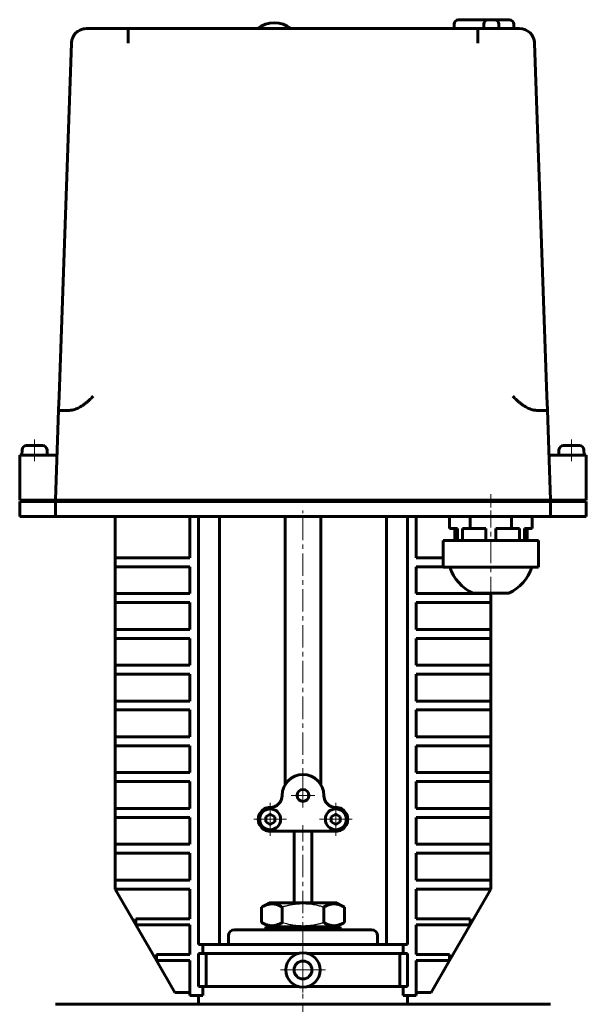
# Model space of a CAD drawing. Header units: millimetres. Extents: x -242 to 242, y -378 to 378.
# Tile 3 of 3: x -95 to 95, y 48 to 378. Entities that reach past the tile are written whole.
import ezdxf

# ---------------------------------------------------------------- set-up
doc = ezdxf.new("R2010")
doc.units = ezdxf.units.MM
for name, pattern in [('K5LT-1', [0]), ('K5LT_AXLED', [12, 7.5, -1.5, 1.5, -1.5]), ('K5LT_BASIC', [0])]:
    doc.linetypes.add(name, pattern=pattern)
doc.layers.add('Системный слой (1)', color=7, linetype='Continuous', true_color=0x6c6c6c)

# ---------------------------------------------------------------- blocks, each defined once
blk = doc.blocks.new('U23')
at = {"layer": 'Системный слой (1)', "color": 143, "linetype": 'K5LT_BASIC', "lineweight": 60, "true_color": 0x33acca}
for p, q in [((72.65, 374.75), (73.54, 374.67)), ((73.54, 374.67), (74.4, 374.44)), ((74.4, 374.44), (75.2, 374.05)), ((77.38, 371.38), (77.52, 370.91)), ((77.52, 370.91), (77.61, 370.42)), ((77.61, 370.42), (77.65, 369.92))]:
    blk.add_line(p, q, dxfattribs=at)
blk = doc.blocks.new('U24')
at = {"layer": 'Системный слой (1)', "color": 143, "linetype": 'K5LT_BASIC', "lineweight": 60, "true_color": 0x33acca}
for p, q in [((-74.74, 374.29), (-74.86, 374.24)), ((-74.62, 374.35), (-74.74, 374.29)), ((-74.5, 374.4), (-74.62, 374.35)), ((-77.61, 370.38), (-77.65, 369.92)), ((-77.54, 370.82), (-77.61, 370.38)), ((-77.42, 371.26), (-77.54, 370.82))]:
    blk.add_line(p, q, dxfattribs=at)
blk = doc.blocks.new('U25')
at = {"layer": 'Системный слой (1)', "color": 143, "linetype": 'K5LT_BASIC', "lineweight": 60, "true_color": 0x33acca}
for p, q in [((-76.16, 373.32), (-76.46, 372.99)), ((-75.82, 373.62), (-76.16, 373.32)), ((-75.46, 373.89), (-75.82, 373.62)), ((-73.9, 374.59), (-74.5, 374.4)), ((-73.28, 374.71), (-73.9, 374.59)), ((-72.65, 374.75), (-73.28, 374.71)), ((-77.41, 371.31), (-77.42, 371.26)), ((-77.39, 371.35), (-77.41, 371.31)), ((-77.38, 371.39), (-77.39, 371.35))]:
    blk.add_line(p, q, dxfattribs=at)
blk = doc.blocks.new('U39')
at = {"layer": 'Системный слой (1)', "color": 30, "linetype": 'K5LT_AXLED', "lineweight": 18, "true_color": 0xff8000}
for q in [(-11, 115.25), (-16.5, 109.75), (-5.5, 109.75), (-11, 104.25)]:
    blk.add_line((-11, 109.75), q, dxfattribs=at)
blk = doc.blocks.new('U40')
at = {"layer": 'Системный слой (1)', "color": 30, "linetype": 'K5LT_AXLED', "lineweight": 18, "true_color": 0xff8000}
for q in [(0, 67), (-7.75, 59.25), (7.75, 59.25), (0, 51.5)]:
    blk.add_line((0, 59.25), q, dxfattribs=at)
blk = doc.blocks.new('U41')
at = {"layer": 'Системный слой (1)', "color": 30, "linetype": 'K5LT_AXLED', "lineweight": 18, "true_color": 0xff8000}
for q in [(0, 121.75), (-4, 117.75), (4, 117.75), (0, 113.75)]:
    blk.add_line((0, 117.75), q, dxfattribs=at)
blk = doc.blocks.new('U42')
at = {"layer": 'Системный слой (1)', "color": 30, "linetype": 'K5LT_AXLED', "lineweight": 18, "true_color": 0xff8000}
for q in [(11, 115.25), (5.5, 109.75), (16.5, 109.75), (11, 104.25)]:
    blk.add_line((11, 109.75), q, dxfattribs=at)

msp = doc.modelspace()

# ---------------------------------------------------------------- linework, layer by layer
at = {"layer": 'Системный слой (1)', "color": 143, "linetype": 'K5LT_BASIC', "lineweight": 60, "true_color": 0x33acca}
for p, q in [((50.65, 374.75), (50.65, 376.25)), ((52.15, 377.75), (59.15, 377.75)), ((59.15, 377.75), (62.15, 377.75)), ((60.65, 374.75), (60.65, 376.25)), ((62.15, 377.75), (64.15, 377.75)), ((64.15, 377.75), (67.15, 377.75)), ((65.65, 374.75), (65.65, 376.25)), ((67.15, 377.75), (69.15, 377.75)), ((70.65, 374.75), (70.65, 376.25)), ((-58.58, 374.75), (-72.65, 374.75)), ((-58.58, 374.75), (-64.65, 374.75)), ((-58.58, 374.75), (58.58, 374.75)), ((72.65, 374.75), (58.58, 374.75)), ((-77.65, 369.92), (-81.78, 251.58)), ((81.78, 251.58), (77.65, 369.92)), ((-81.94, 247.02), (-81.78, 251.58)), ((81.94, 247.02), (81.78, 251.58)), ((-83, 216.75), (-81.94, 247.02)), ((-81.43, 246.75), (-79.18, 246.75)), ((79.18, 246.75), (81.43, 246.75)), ((83, 216.75), (81.94, 247.02)), ((-87.33, 235.05), (-92.67, 235.05)), ((92.67, 235.05), (87.33, 235.05)), ((-95, 231.75), (-92.5, 231.75)), ((-95, 231.75), (-95, 216.75)), ((-94.17, 233.62), (-94.25, 231.75)), ((-84.98, 231.75), (-92.5, 231.75)), ((-85.83, 233.62), (-85.75, 231.75)), ((-84.98, 231.75), (-82.48, 231.75)), ((84.98, 231.75), (82.48, 231.75)), ((92.5, 231.75), (84.98, 231.75)), ((85.83, 233.62), (85.75, 231.75)), ((92.5, 231.75), (95, 231.75)), ((94.17, 233.62), (94.25, 231.75)), ((95, 231.75), (95, 216.75)), ((-92.5, 216.75), (-95, 216.75)), ((-95, 216.25), (-95, 211.25)), ((-92.5, 216.25), (-95, 216.25)), ((-85.5, 216.75), (-92.5, 216.75)), ((-85.5, 216.25), (-92.5, 216.25)), ((-85.5, 216.75), (-83, 216.75)), ((-83, 216.25), (-85.5, 216.25)), ((-78, 216.75), (-83, 216.75)), ((-83, 216.25), (-83, 211.25)), ((-83, 216.25), (-83, 211.25)), ((-78, 216.25), (-83, 216.25)), ((78, 216.75), (-78, 216.75)), ((78, 216.25), (-78, 216.25)), ((-50, 216.75), (-50, 216.25)), ((50, 216.75), (50, 216.25)), ((55, 216.75), (55, 216.25)), ((71, 216.75), (71, 216.25)), ((83, 216.75), (78, 216.75)), ((83, 216.25), (78, 216.25)), ((85.5, 216.75), (83, 216.75)), ((83, 216.25), (83, 211.25)), ((85.5, 216.25), (83, 216.25)), ((83, 216.25), (83, 211.25)), ((92.5, 216.75), (85.5, 216.75)), ((92.5, 216.25), (85.5, 216.25)), ((95, 216.75), (92.5, 216.75)), ((95, 216.25), (92.5, 216.25)), ((95, 216.25), (95, 211.25)), ((-92.5, 211.25), (-95, 211.25)), ((-85.5, 211.25), (-92.5, 211.25)), ((-83, 211.25), (-85.5, 211.25)), ((-78, 211.25), (-83, 211.25)), ((78, 211.25), (-78, 211.25)), ((-63, 197.39), (-63, 211.25)), ((-38, 197.39), (-38, 211.25)), ((-35, 211.25), (-35, 67.75)), ((-28, 211.25), (-28, 67.75)), ((-6, 121.36), (-6, 211.25)), ((6, 121.36), (6, 211.25)), ((28, 211.25), (28, 67.75)), ((35, 211.25), (35, 67.75)), ((38, 197.39), (38, 211.25)), ((49.14, 207.25), (49.14, 211.25)), ((56.07, 207.25), (56.07, 211.25)), ((69.93, 207.25), (69.93, 211.25)), ((76.86, 207.25), (76.86, 211.25)), ((83, 211.25), (78, 211.25)), ((85.5, 211.25), (83, 211.25)), ((92.5, 211.25), (85.5, 211.25)), ((95, 211.25), (92.5, 211.25)), ((51.77, 207.25), (49.14, 207.25)), ((50.88, 207.25), (50.88, 203.25)), ((51.77, 207.25), (51.77, 203.25)), ((56.07, 207.25), (53.45, 207.25)), ((53.45, 207.25), (53.45, 203.25)), ((61.32, 207.25), (56.07, 207.25)), ((61.32, 207.25), (61.32, 203.25)), ((69.93, 207.25), (64.68, 207.25)), ((64.68, 207.25), (64.68, 203.25)), ((72.55, 207.25), (69.93, 207.25)), ((72.55, 207.25), (72.55, 203.25)), ((74.23, 207.25), (74.23, 203.25)), ((76.86, 207.25), (74.23, 207.25)), ((75.12, 207.25), (75.12, 203.25)), ((47, 203.25), (49.5, 203.25)), ((47, 203.25), (47, 194.25)), ((49.5, 203.25), (60.5, 203.25)), ((60.5, 203.25), (65.5, 203.25)), ((65.5, 203.25), (76.5, 203.25)), ((76.5, 203.25), (79, 203.25)), ((79, 203.25), (79, 194.25)), ((-63, 197.39), (-61, 197.39)), ((-63, 194.39), (-63, 197.39)), ((-61, 197.39), (-38, 197.39)), ((47, 197.39), (38, 197.39)), ((-61, 194.39), (-63, 194.39)), ((-63, 185.39), (-63, 194.39)), ((-38, 194.39), (-61, 194.39)), ((-38, 185.39), (-38, 194.39)), ((38, 194.39), (47, 194.39)), ((38, 185.39), (38, 194.39)), ((49.5, 194.25), (47, 194.25)), ((60.5, 194.25), (49.5, 194.25)), ((65.5, 194.25), (60.5, 194.25)), ((76.5, 194.25), (65.5, 194.25)), ((79, 194.25), (76.5, 194.25)), ((-63, 182.39), (-63, 185.39)), ((-63, 185.39), (-61, 185.39)), ((-61, 185.39), (-38, 185.39)), ((61, 185.39), (38, 185.39)), ((57, 185.56), (63, 185.56)), ((61, 185.39), (63, 185.39)), ((63, 185.56), (69, 185.56)), ((63, 185.39), (63, 185.56)), ((63, 182.39), (63, 185.39)), ((-63, 173.39), (-63, 182.39)), ((-61, 182.39), (-63, 182.39)), ((-38, 182.39), (-61, 182.39)), ((-38, 173.39), (-38, 182.39)), ((38, 182.39), (61, 182.39)), ((38, 173.39), (38, 182.39)), ((63, 182.39), (61, 182.39)), ((63, 173.39), (63, 182.39)), ((-63, 173.39), (-61, 173.39)), ((-63, 170.39), (-63, 173.39)), ((-61, 173.39), (-38, 173.39)), ((61, 173.39), (38, 173.39)), ((61, 173.39), (63, 173.39)), ((63, 170.39), (63, 173.39)), ((-63, 161.39), (-63, 170.39)), ((-61, 170.39), (-63, 170.39)), ((-38, 170.39), (-61, 170.39)), ((-38, 161.39), (-38, 170.39)), ((38, 170.39), (61, 170.39)), ((38, 161.39), (38, 170.39)), ((63, 170.39), (61, 170.39)), ((63, 161.39), (63, 170.39)), ((-63, 158.39), (-63, 161.39)), ((-63, 161.39), (-61, 161.39)), ((-61, 161.39), (-38, 161.39)), ((61, 161.39), (38, 161.39)), ((61, 161.39), (63, 161.39)), ((63, 158.39), (63, 161.39)), ((-61, 158.39), (-63, 158.39)), ((-63, 149.39), (-63, 158.39)), ((-38, 158.39), (-61, 158.39)), ((-38, 149.39), (-38, 158.39)), ((38, 158.39), (61, 158.39)), ((38, 149.39), (38, 158.39)), ((63, 158.39), (61, 158.39)), ((63, 149.39), (63, 158.39)), ((-63, 149.39), (-61, 149.39)), ((-63, 146.39), (-63, 149.39)), ((-61, 149.39), (-38, 149.39)), ((61, 149.39), (38, 149.39)), ((61, 149.39), (63, 149.39)), ((63, 146.39), (63, 149.39)), ((-63, 137.39), (-63, 146.39)), ((-61, 146.39), (-63, 146.39)), ((-38, 146.39), (-61, 146.39)), ((-38, 137.39), (-38, 146.39)), ((38, 137.39), (38, 146.39)), ((38, 146.39), (61, 146.39)), ((63, 146.39), (61, 146.39)), ((63, 137.39), (63, 146.39)), ((-63, 134.39), (-63, 137.39)), ((-63, 137.39), (-61, 137.39)), ((-61, 137.39), (-38, 137.39)), ((61, 137.39), (38, 137.39)), ((61, 137.39), (63, 137.39)), ((63, 134.39), (63, 137.39)), ((-63, 125.39), (-63, 134.39)), ((-61, 134.39), (-63, 134.39)), ((-38, 134.39), (-61, 134.39)), ((-38, 125.39), (-38, 134.39)), ((38, 134.39), (61, 134.39)), ((38, 125.39), (38, 134.39)), ((63, 134.39), (61, 134.39)), ((63, 125.39), (63, 134.39)), ((-63, 122.39), (-63, 125.39)), ((-63, 125.39), (-61, 125.39)), ((-61, 122.39), (-63, 122.39)), ((-63, 113.39), (-63, 122.39)), ((-61, 125.39), (-38, 125.39)), ((-38, 122.39), (-61, 122.39)), ((-38, 113.39), (-38, 122.39)), ((61, 125.39), (38, 125.39)), ((38, 122.39), (61, 122.39)), ((38, 113.39), (38, 122.39)), ((61, 125.39), (63, 125.39)), ((63, 122.39), (61, 122.39)), ((63, 122.39), (63, 125.39)), ((63, 113.39), (63, 122.39)), ((-63, 113.39), (-61, 113.39)), ((-63, 110.39), (-63, 113.39)), ((-61, 113.39), (-38, 113.39)), ((61, 113.39), (38, 113.39)), ((61, 113.39), (63, 113.39)), ((63, 110.39), (63, 113.39)), ((-61, 110.39), (-63, 110.39)), ((-63, 101.39), (-63, 110.39)), ((-38, 110.39), (-61, 110.39)), ((-38, 101.39), (-38, 110.39)), ((-11, 111.48), (-12.5, 110.62)), ((-12.5, 110.62), (-12.5, 108.88)), ((-9.5, 110.62), (-11, 111.48)), ((-9.5, 108.88), (-9.5, 110.62)), ((11, 111.48), (9.5, 110.62)), ((9.5, 110.62), (9.5, 108.88)), ((12.5, 110.62), (11, 111.48)), ((12.5, 108.88), (12.5, 110.62)), ((38, 101.39), (38, 110.39)), ((38, 110.39), (61, 110.39)), ((63, 110.39), (61, 110.39)), ((63, 101.39), (63, 110.39)), ((-12.5, 108.88), (-11, 108.02)), ((-11, 108.02), (-9.5, 108.88)), ((-11, 105.75), (11, 105.75)), ((-3, 81.75), (-3, 105.75)), ((3, 81.75), (3, 105.75)), ((9.5, 108.88), (11, 108.02)), ((11, 108.02), (12.5, 108.88)), ((-63, 98.39), (-63, 101.39)), ((-63, 101.39), (-61, 101.39)), ((-61, 101.39), (-38, 101.39)), ((61, 101.39), (38, 101.39)), ((61, 101.39), (63, 101.39)), ((63, 98.39), (63, 101.39)), ((-63, 89.39), (-63, 98.39)), ((-61, 98.39), (-63, 98.39)), ((-38, 98.39), (-61, 98.39)), ((-38, 89.39), (-38, 98.39)), ((38, 89.39), (38, 98.39)), ((38, 98.39), (61, 98.39)), ((63, 98.39), (61, 98.39)), ((63, 89.39), (63, 98.39)), ((-63, 86.39), (-63, 89.39)), ((-63, 89.39), (-61, 89.39)), ((-61, 89.39), (-38, 89.39)), ((61, 89.39), (38, 89.39)), ((61, 89.39), (63, 89.39)), ((63, 86.39), (63, 89.39)), ((-63, 86.39), (-56.07, 74.39)), ((-61, 86.39), (-63, 86.39)), ((-38, 86.39), (-61, 86.39)), ((-38, 76.39), (-38, 86.39)), ((38, 76.39), (38, 86.39)), ((38, 86.39), (61, 86.39)), ((56.07, 74.39), (63, 86.39)), ((63, 86.39), (61, 86.39)), ((-13.86, 80.33), (-11.4, 81.75)), ((-13.86, 75.17), (-13.86, 80.33)), ((11.4, 81.75), (-11.4, 81.75)), ((-6.93, 75.17), (-6.93, 80.33)), ((6.93, 75.17), (6.93, 80.33)), ((13.86, 80.33), (11.4, 81.75)), ((13.86, 75.17), (13.86, 80.33)), ((-56.07, 76.39), (-54.07, 76.39)), ((-56.07, 74.39), (-56.07, 76.39)), ((-54.07, 76.39), (-38, 76.39)), ((54.07, 76.39), (38, 76.39)), ((54.07, 76.39), (56.07, 76.39)), ((56.07, 74.39), (56.07, 76.39)), ((-54.07, 74.39), (-56.07, 74.39)), ((-56.07, 74.39), (-49.14, 62.39)), ((-38, 74.39), (-54.07, 74.39)), ((-38, 64.39), (-38, 74.39)), ((-23, 72.75), (23, 72.75)), ((-11.4, 73.75), (-13.86, 75.17)), ((-12.5, 72.75), (-12.5, 73.75)), ((-12.5, 73.75), (12.5, 73.75)), ((11.4, 73.75), (13.86, 75.17)), ((12.5, 72.75), (12.5, 73.75)), ((38, 64.39), (38, 74.39)), ((38, 74.39), (54.07, 74.39)), ((49.14, 62.39), (56.07, 74.39)), ((56.07, 74.39), (54.07, 74.39)), ((-25, 70.75), (-25, 67.75)), ((25, 70.75), (25, 67.75)), ((-35, 67.75), (-33.54, 67.75)), ((-33.54, 64.75), (-33.54, 67.75)), ((-33.54, 67.75), (33.54, 67.75)), ((35, 67.75), (33.54, 67.75)), ((33.54, 64.75), (33.54, 67.75)), ((-49.14, 62.39), (-49.14, 64.39)), ((-49.14, 64.39), (-38, 64.39)), ((-33.54, 64.75), (-35, 64.75)), ((-35, 64.75), (-35, 53.75)), ((-33.54, 64.75), (-1.68, 64.75)), ((-32.44, 53.75), (-32.44, 64.75)), ((1.68, 64.75), (33.54, 64.75)), ((32.44, 53.75), (32.44, 64.75)), ((33.54, 64.75), (35, 64.75)), ((35, 64.75), (35, 53.75)), ((49.14, 64.39), (38, 64.39)), ((49.14, 62.39), (49.14, 64.39)), ((-38, 62.39), (-49.14, 62.39)), ((-49.14, 62.39), (-43, 51.75)), ((-38, 50.75), (-38, 62.39)), ((38, 62.39), (49.14, 62.39)), ((38, 50.75), (38, 62.39)), ((43, 51.75), (49.14, 62.39)), ((-35, 53.75), (-33.54, 53.75)), ((-33.54, 50.75), (-33.54, 53.75)), ((-33.54, 53.75), (-1.68, 53.75)), ((1.68, 53.75), (33.54, 53.75)), ((33.54, 50.75), (33.54, 53.75)), ((35, 53.75), (33.54, 53.75)), ((-38, 51.75), (-43, 51.75)), ((-33.54, 50.75), (-38, 50.75)), ((-35, 47.75), (-35, 50.75)), ((33.54, 50.75), (38, 50.75)), ((35, 47.75), (35, 50.75)), ((38, 51.75), (43, 51.75)), ((-83, 47.75), (83, 47.75))]:
    msp.add_line(p, q, dxfattribs=at)
at = {"layer": 'Системный слой (1)', "color": 30, "linetype": 'K5LT_AXLED', "lineweight": 18, "true_color": 0xff8000}
for p, q in [((-90, 237.05), (-90, 229.75)), ((90, 237.05), (90, 229.75)), ((63, 214.25), (63, 218.75)), ((0, 119.36), (0, 213.25)), ((63, 183.56), (63, 213.25)), ((0, 78.33), (0, 107.75)), ((0, -367.25), (0, 77.17))]:
    msp.add_line(p, q, dxfattribs=at)
at = {"layer": 'Системный слой (1)', "color": 143, "linetype": 'K5LT_BASIC', "lineweight": 60, "true_color": 0x33acca}
for centre, radius in [((0, 117.75), 2), ((-11, 109.75), 3.5), ((11, 109.75), 3.5), ((0, 59.25), 5.75), ((0, 59.25), 3)]:
    msp.add_circle(centre, radius, dxfattribs=at)
for centre, radius, start, end in [((-9.65, 367.75), 9, 51.0576, 128.9424), ((52.15, 376.25), 1.5, 90, 180), ((62.15, 376.25), 1.5, 90, 180), ((64.15, 376.25), 1.5, 0, 90), ((69.15, 376.25), 1.5, 0, 90), ((-72.65, 369.75), 5, 90, 178), ((72.65, 369.75), 5, 2, 90), ((-92.67, 233.55), 1.5, 90, 177.5), ((-87.33, 233.55), 1.5, 2.5, 90), ((87.33, 233.55), 1.5, 90, 177.5), ((92.67, 233.55), 1.5, 2.5, 90), ((63, 198.67), 14.42, 197.8469, 245.4104), ((63, 198.67), 14.42, 294.5896, 342.1531), ((0, 117.75), 7, 0, 180), ((-11, 117.75), 4, 270, 0), ((11, 117.75), 4, 180, 270), ((-11, 109.75), 4, 90, 210), ((11, 109.75), 4, 330, 90), ((-11, 109.75), 4, 210, 270), ((11, 109.75), 4, 270, 330), ((-23, 70.75), 2, 90, 180), ((23, 70.75), 2, 0, 90)]:
    msp.add_arc(centre, radius, start, end, dxfattribs=at)
for points, knots in [([(-58.58, 369.92), (-58.58, 370.05), (-58.58, 370.23), (-58.58, 370.45), (-58.58, 370.56), (-58.58, 370.66), (-58.58, 370.77), (-58.58, 370.9), (-58.58, 371.01), (-58.58, 371.12), (-58.58, 371.21), (-58.58, 371.28), (-58.58, 371.34), (-58.58, 371.42), (-58.58, 371.51), (-58.58, 371.58), (-58.58, 371.64), (-58.58, 371.72), (-58.58, 371.83), (-58.58, 371.93), (-58.58, 372.01), (-58.58, 372.09), (-58.58, 372.17), (-58.58, 372.25), (-58.58, 372.33), (-58.58, 372.41), (-58.58, 372.49), (-58.58, 372.57), (-58.58, 372.65), (-58.58, 372.73), (-58.58, 372.81), (-58.58, 372.89), (-58.58, 372.96), (-58.58, 373.18), (-58.58, 373.5), (-58.58, 373.78), (-58.58, 373.92), (-58.58, 373.96), (-58.58, 373.99), (-58.58, 374.04), (-58.58, 374.09), (-58.58, 374.13), (-58.58, 374.17), (-58.58, 374.21), (-58.58, 374.25), (-58.58, 374.28), (-58.58, 374.31), (-58.58, 374.35), (-58.58, 374.38), (-58.58, 374.41), (-58.58, 374.43), (-58.58, 374.45), (-58.58, 374.47), (-58.58, 374.49), (-58.58, 374.51), (-58.58, 374.53), (-58.58, 374.54), (-58.58, 374.56), (-58.58, 374.58), (-58.58, 374.6), (-58.58, 374.62), (-58.58, 374.64), (-58.58, 374.66), (-58.58, 374.67), (-58.58, 374.69), (-58.58, 374.7), (-58.58, 374.71), (-58.58, 374.72), (-58.58, 374.73), (-58.58, 374.74), (-58.58, 374.74), (-58.58, 374.75), (-58.58, 374.75), (-58.58, 374.75)], [0, 0, 0, 0, 3.678192, 5.280436, 6.288425, 6.852489, 8.39506, 9.514685, 10.625375, 11.701272, 12.751385, 13.350372, 13.757287, 14.74539, 15.690809, 16.611198, 16.836465, 17.498875, 19.243524, 20.09987, 20.948798, 21.798189, 22.657414, 23.52618, 24.412856, 25.3076, 26.227995, 27.165771, 28.130314, 29.104289, 30.097488, 31.100355, 32.027377, 32.450218, 39.563424, 44.882593, 46.051471, 46.430963, 47.088905, 47.985829, 48.873805, 49.733361, 50.573804, 51.385868, 52.188518, 52.972478, 53.747246, 54.512808, 55.278335, 56.044698, 56.812103, 57.361742, 57.582171, 58.353781, 59.130348, 59.592233, 59.910452, 60.695836, 61.482787, 62.276248, 63.074735, 63.882157, 64.693412, 65.514661, 66.342272, 67.178212, 68.015948, 68.859528, 69.706998, 70.560449, 71.415913, 72.275432, 74, 74, 74, 74]), ([(58.58, 374.75), (58.58, 374.75), (58.58, 374.75), (58.58, 374.74), (58.58, 374.74), (58.58, 374.73), (58.58, 374.72), (58.58, 374.71), (58.58, 374.69), (58.58, 374.67), (58.58, 374.64), (58.58, 374.62), (58.58, 374.58), (58.58, 374.55), (58.58, 374.5), (58.58, 374.44), (58.58, 374.38), (58.58, 374.32), (58.58, 374.22), (58.58, 374.1), (58.58, 373.98), (58.58, 373.78), (58.58, 373.51), (58.58, 373.16), (58.58, 372.89), (58.58, 372.72), (58.58, 372.59), (58.58, 372.48), (58.58, 372.37), (58.58, 372.27), (58.58, 372.17), (58.58, 372.1), (58.58, 372.02), (58.58, 371.95), (58.58, 371.83), (58.58, 371.72), (58.58, 371.51), (58.58, 371.3), (58.58, 371.09), (58.58, 370.98), (58.58, 370.89), (58.58, 370.8), (58.58, 370.73), (58.58, 370.68), (58.58, 370.63), (58.58, 370.56), (58.58, 370.49), (58.58, 370.41), (58.58, 370.34), (58.58, 370.27), (58.58, 370.2), (58.58, 370.08), (58.58, 369.99), (58.58, 369.92)], [0, 0, 0, 0, 1.385061, 1.80402, 2.712326, 3.623181, 4.122195, 4.53345, 5.443172, 6.352781, 7.263165, 8.174356, 9.087445, 10.001014, 10.915937, 12.74951, 13.669008, 14.541846, 16.123994, 18.277381, 20.125448, 21.050393, 25.632921, 29.64153, 31.499644, 32.985082, 34.014491, 34.960216, 35.821016, 36.680139, 37.53536, 38.250203, 38.388236, 39.238032, 40.087279, 40.989642, 41.946009, 44.814686, 45.707206, 46.48734, 47.179279, 47.774463, 48.361204, 48.717251, 48.926436, 49.478463, 50.01304, 50.543274, 51.060858, 51.570085, 52.066868, 52.559587, 54, 54, 54, 54]), ([(-76.95, 247.02), (-76.68, 247.09), (-76.16, 247.26), (-75.4, 247.58), (-74.67, 247.97), (-73.92, 248.43), (-73.11, 249.02), (-72.23, 249.75), (-71.28, 250.62), (-70.64, 251.25), (-70.31, 251.58)], [0, 0, 0, 0, 1.119238, 2.220118, 3.312141, 4.479461, 5.80201, 7.357328, 9.10122, 11, 11, 11, 11]), ([(76.95, 247.02), (76.68, 247.09), (76.16, 247.26), (75.4, 247.58), (74.67, 247.97), (73.92, 248.43), (73.11, 249.02), (72.23, 249.75), (71.28, 250.62), (70.64, 251.25), (70.31, 251.58)], [0, 0, 0, 0, 1.119238, 2.220118, 3.312141, 4.479461, 5.80201, 7.357328, 9.10122, 11, 11, 11, 11]), ([(-81.43, 246.75), (-81.51, 246.75), (-81.65, 246.76), (-81.8, 246.79), (-81.9, 246.85), (-81.94, 246.93), (-81.94, 246.99), (-81.94, 247.02)], [0, 0, 0, 0, 1.865723, 3.645368, 5.297068, 7.117248, 8, 8, 8, 8]), ([(-79.18, 246.75), (-78.93, 246.75), (-78.36, 246.77), (-77.59, 246.86), (-77.11, 246.97), (-76.95, 247.02)], [0, 0, 0, 0, 2.208283, 4.66857, 6, 6, 6, 6]), ([(79.18, 246.75), (78.93, 246.75), (78.36, 246.77), (77.59, 246.86), (77.11, 246.97), (76.95, 247.02)], [0, 0, 0, 0, 2.208283, 4.66857, 6, 6, 6, 6]), ([(81.43, 246.75), (81.51, 246.75), (81.65, 246.76), (81.8, 246.79), (81.9, 246.85), (81.94, 246.93), (81.94, 246.99), (81.94, 247.02)], [0, 0, 0, 0, 1.865723, 3.645368, 5.297068, 7.117248, 8, 8, 8, 8]), ([(-6.93, 80.33), (-7.2, 80.49), (-7.64, 80.72), (-8.23, 80.97), (-8.63, 81.11), (-9.01, 81.23), (-9.4, 81.32), (-9.85, 81.38), (-10.27, 81.41), (-10.68, 81.4), (-11.06, 81.36), (-11.44, 81.3), (-11.86, 81.2), (-12.45, 81.02), (-13.14, 80.73), (-13.64, 80.46), (-13.86, 80.33)], [0, 0, 0, 0, 2.031977, 3.339718, 4.35691, 4.982864, 6.146734, 7.197334, 8.231074, 9.204643, 10.126104, 11.032386, 11.927409, 13.242826, 15.356581, 17, 17, 17, 17]), ([(13.86, 80.33), (13.59, 80.49), (13.14, 80.72), (12.55, 80.97), (12.15, 81.11), (11.77, 81.23), (11.38, 81.32), (10.93, 81.38), (10.51, 81.41), (10.11, 81.4), (9.72, 81.36), (9.35, 81.3), (8.92, 81.2), (8.33, 81.02), (7.65, 80.73), (7.15, 80.46), (6.93, 80.33)], [0, 0, 0, 0, 2.031977, 3.339718, 4.35691, 4.982864, 6.146734, 7.197334, 8.231074, 9.204643, 10.126104, 11.032386, 11.927409, 13.242826, 15.356581, 17, 17, 17, 17]), ([(-13.86, 75.17), (-13.59, 75.01), (-13.14, 74.78), (-12.55, 74.53), (-12.15, 74.39), (-11.77, 74.27), (-11.38, 74.18), (-10.93, 74.12), (-10.51, 74.09), (-10.11, 74.1), (-9.72, 74.14), (-9.35, 74.2), (-8.92, 74.3), (-8.33, 74.48), (-7.65, 74.77), (-7.15, 75.04), (-6.93, 75.17)], [0, 0, 0, 0, 2.031977, 3.339718, 4.35691, 4.982864, 6.146734, 7.197334, 8.231074, 9.204643, 10.126104, 11.032386, 11.927409, 13.242826, 15.356581, 17, 17, 17, 17]), ([(6.93, 75.17), (7.2, 75.01), (7.64, 74.78), (8.23, 74.53), (8.63, 74.39), (9.01, 74.27), (9.4, 74.18), (9.85, 74.12), (10.27, 74.09), (10.68, 74.1), (11.06, 74.14), (11.44, 74.2), (11.86, 74.3), (12.45, 74.48), (13.14, 74.77), (13.64, 75.04), (13.86, 75.17)], [0, 0, 0, 0, 2.031977, 3.339718, 4.35691, 4.982864, 6.146734, 7.197334, 8.231074, 9.204643, 10.126104, 11.032386, 11.927409, 13.242826, 15.356581, 17, 17, 17, 17])]:
    msp.add_open_spline(points, degree=3, knots=knots, dxfattribs=at)
at = {"layer": 'Системный слой (1)', "color": 7, "linetype": 'K5LT-1'}
for points in [[(6.93, 80.33), (6.61, 80.42), (5.78, 80.65), (4.28, 81), (2.77, 81.24), (1.61, 81.35), (0.96, 81.38), (0.54, 81.4), (0.19, 81.4), (-0.19, 81.4), (-0.67, 81.4), (-1.24, 81.37), (-2.06, 81.31), (-3.24, 81.17), (-4.59, 80.93), (-5.86, 80.63), (-6.57, 80.43), (-6.93, 80.33)], [(-6.93, 75.17), (-6.61, 75.08), (-5.78, 74.85), (-4.28, 74.5), (-2.77, 74.26), (-1.61, 74.15), (-0.96, 74.12), (-0.54, 74.1), (-0.19, 74.1), (0.19, 74.1), (0.67, 74.1), (1.24, 74.13), (2.06, 74.19), (3.24, 74.33), (4.59, 74.57), (5.86, 74.87), (6.57, 75.07), (6.93, 75.17)]]:
    msp.add_open_spline(points, degree=3, knots=[0, 0, 0, 0, 3.152296, 8.024027, 14.430358, 17.4743, 18.996271, 20.518242, 21.409855, 22.301468, 24.084694, 25.867919, 27.651145, 31.792504, 37.072525, 40.536262, 44, 44, 44, 44], dxfattribs=at)

# ---------------------------------------------------------------- block references
at = {"layer": 'Системный слой (1)'}
for name in ['U24', 'U25', 'U23', 'U41', 'U39', 'U42', 'U40']:
    msp.add_blockref(name, (0, 0), dxfattribs=at)

doc.saveas('drawing.dxf')
